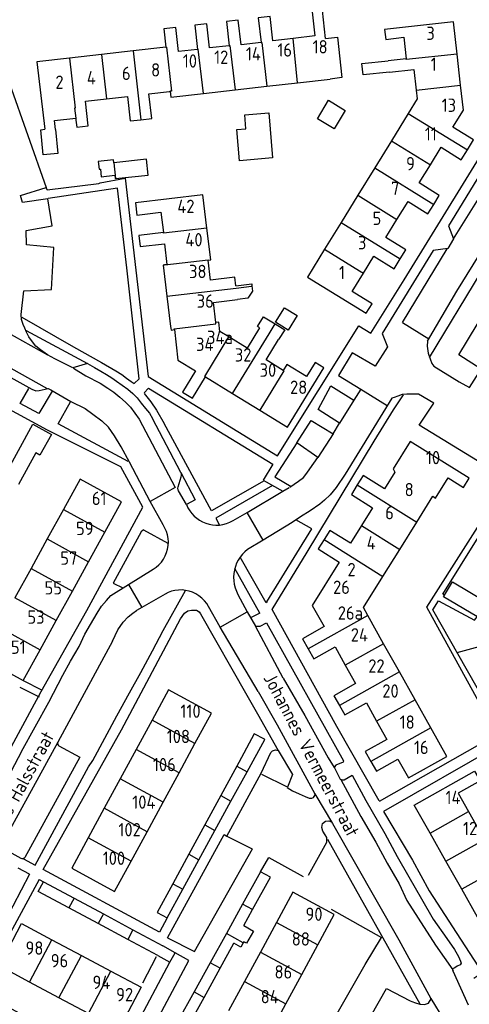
# Model space of a CAD drawing. Header units: metres. Extents: x 233829 to 239427, y 444283 to 448222.
# Tile 88 of 171: x 236613 to 236697, y 445300 to 445484. Entities that reach past the tile are written whole.
import ezdxf

# ---------------------------------------------------------------- set-up
doc = ezdxf.new("R2010")
doc.units = ezdxf.units.M
doc.header["$MEASUREMENT"] = 0
for name, color, linetype in [('DAKRAND', 4, 'Continuous'), ('DAKRAND-BYG', 4, 'Continuous'), ('HEG', 253, 'Continuous'), ('HEK', 253, 'Continuous'), ('HOOFDGEBOUW', 4, 'Continuous'), ('HUISNUMMER', 253, 'Continuous'), ('KANTVERH', 253, 'Continuous'), ('OVLIJNOBJ', 253, 'Continuous'), ('STRAATNAAM', 253, 'Continuous'), ('TUSSENMUUR', 253, 'Continuous')]:
    doc.layers.add(name, color=color, linetype=linetype)
doc.styles.get("Standard").update_dxf_attribs({"font": 'iso.shx'})

msp = doc.modelspace()

# ---------------------------------------------------------------- linework, layer by layer
at = {"layer": 'DAKRAND'}
msp.add_line((236619.28, 445465.46), (236623.26, 445465.94), dxfattribs=at)
for points in [[(236670.17, 445480.84), (236672.37, 445481.09), (236673.22, 445473.53), (236671.03, 445473.26)], [(236682.14, 445474.53), (236677.22, 445474.06), (236676.98, 445476.17), (236681.9, 445476.68)], [(236619.48, 445463.8), (236619.91, 445459.31), (236617.18, 445459.03), (236616.71, 445463.75), (236617.45, 445463.84)], [(236653.33, 445434.44), (236656.3, 445434.82), (236656.34, 445434.47)], [(236656.34, 445434.47), (236656.45, 445433.46), (236655.6, 445432.16), (236653.63, 445431.9)], [(236657.77, 445426.58), (236657.39, 445426.81), (236658.5, 445428.65), (236660.7, 445427.32)], [(236660.7, 445427.32), (236662.49, 445426.23), (236661.34, 445424.39)]]:
    msp.add_lwpolyline(points, dxfattribs=at)
at = {"layer": 'DAKRAND-BYG'}
for p, q in [((236636.54, 445458.2), (236630.41, 445457.55)), ((236692.51, 445376.45), (236693.98, 445378.95)), ((236655.43, 445343.32), (236658.75, 445349.38)), ((236658.75, 445349.38), (236658.69, 445349.41)), ((236653.52, 445344.36), (236650.51, 445338.85)), ((236653.89, 445345.03), (236653.52, 445344.36)), ((236652.41, 445337.82), (236655.43, 445343.32)), ((236650.51, 445338.85), (236647.5, 445333.34)), ((236649.39, 445332.32), (236652.41, 445337.82)), ((236647.5, 445333.34), (236644.48, 445327.84)), ((236646.37, 445326.81), (236649.39, 445332.32)), ((236644.48, 445327.84), (236641.47, 445322.33)), ((236643.35, 445321.3), (236646.37, 445326.81)), ((236657.98, 445324.58), (236654.6, 445318.48)), ((236659.8, 445323.53), (236657.98, 445324.58)), ((236656.46, 445317.47), (236659.8, 445323.53)), ((236622.96, 445319.61), (236628.47, 445316.65)), ((236654.6, 445318.48), (236651.55, 445312.98)), ((236627.51, 445314.83), (236621.99, 445317.79)), ((236628.47, 445316.65), (236633.99, 445313.69)), ((236654.82, 445314.51), (236656.46, 445317.47)), ((236633.02, 445311.87), (236627.51, 445314.83)), ((236633.99, 445313.69), (236639.6, 445310.68)), ((236651.55, 445312.98), (236648.51, 445307.49)), ((236638.65, 445308.85), (236633.02, 445311.87)), ((236650.38, 445306.47), (236652.96, 445311.15)), ((236641.92, 445309.38), (236639.6, 445310.68)), ((236640.92, 445307.59), (236641.92, 445309.38)), ((236638.65, 445308.85), (236640.92, 445307.59)), ((236648.51, 445307.49), (236645.48, 445302.03)), ((236647.36, 445301.01), (236650.38, 445306.47)), ((236645.48, 445302.03), (236642.43, 445296.52)), ((236644.31, 445295.49), (236647.36, 445301.01))]:
    msp.add_line(p, q, dxfattribs=at)
for points in [[(236670.71, 445469.27), (236673.86, 445467.38), (236671.78, 445463.91), (236668.63, 445465.79), (236670.71, 445469.27)], [(236659.49, 445466.9), (236660.22, 445458.47), (236654.02, 445457.93), (236653.52, 445463.76), (236655.21, 445463.9), (236654.98, 445466.51), (236659.49, 445466.9)], [(236630.41, 445457.55), (236630.4, 445457.55), (236630.35, 445458.09), (236627.49, 445457.79), (236627.65, 445456.32), (236627.9, 445456.34), (236628.05, 445454.94), (236630.6, 445455.21), (236630.67, 445454.57), (236630.75, 445454.58)], [(236630.75, 445454.58), (236636.86, 445455.22), (236636.54, 445458.2)], [(236663.12, 445426.18), (236660.77, 445427.62), (236662.46, 445430.36), (236664.81, 445428.92), (236663.12, 445426.18)], [(236609.82, 445398.66), (236615.24, 445408.49), (236618.71, 445406.58), (236616.56, 445402.7), (236615.79, 445403.12), (236612.51, 445397.18)], [(236693.98, 445378.95), (236700.21, 445375.28), (236698.68, 445372.69)], [(236698.68, 445372.69), (236698.55, 445372.47), (236692.32, 445376.14), (236692.51, 445376.45)], [(236658.69, 445349.41), (236656.79, 445350.45), (236653.89, 445345.03)], [(236621.99, 445317.79), (236616.23, 445320.89), (236617.23, 445322.68), (236622.96, 445319.61)], [(236641.47, 445322.33), (236638.53, 445316.95), (236640.41, 445315.95), (236643.35, 445321.3)], [(236654.82, 445314.51), (236656.62, 445313.43), (236655.33, 445311.15), (236654.82, 445311.44), (236654.72, 445311.26)], [(236654.72, 445311.26), (236654.24, 445310.43), (236652.96, 445311.15)]]:
    msp.add_lwpolyline(points, dxfattribs=at)
at = {"layer": 'HEG'}
msp.add_line((236677.6, 445307.18), (236680.65, 445312.24), dxfattribs=at)
at = {"layer": 'HEK'}
for p, q in [((236671.21, 445317.52), (236680.65, 445312.24)), ((236633.56, 445293.78), (236640.92, 445307.59)), ((236635.85, 445303.74), (236638.4, 445308.65)), ((236671.11, 445295.78), (236677.6, 445307.18))]:
    msp.add_line(p, q, dxfattribs=at)
msp.add_lwpolyline([(236657.98, 445324.58), (236659.49, 445327.22), (236665.96, 445323.66)], dxfattribs=at)
at = {"layer": 'HOOFDGEBOUW'}
for p, q in [((236640.19, 445479.22), (236634.02, 445478.53)), ((236628.08, 445477.86), (236622.09, 445477.19)), ((236634.02, 445478.53), (236628.08, 445477.86)), ((236695.5, 445472.11), (236694.85, 445477.93)), ((236685.3, 445477.05), (236681.9, 445476.68)), ((236653.17, 445471.22), (236659.14, 445471.9)), ((236659.14, 445471.9), (236664.92, 445472.56)), ((236664.92, 445472.56), (236671.03, 445473.26)), ((236637.02, 445470.5), (236640.88, 445470.94)), ((236640.88, 445470.94), (236641.01, 445470.95)), ((236641.01, 445470.95), (236641.13, 445469.84)), ((236641.13, 445469.84), (236647.23, 445470.54)), ((236647.23, 445470.54), (236653.17, 445471.22)), ((236685.69, 445466.82), (236682.53, 445461.69)), ((236619.48, 445463.8), (236619.28, 445465.46)), ((236623.26, 445465.94), (236623.31, 445465.56)), ((236682.53, 445461.69), (236679.38, 445456.59)), ((236679.38, 445456.59), (236676.22, 445451.45)), ((236676.22, 445451.45), (236673.08, 445446.37)), ((236673.08, 445446.37), (236669.98, 445441.33)), ((236640.4, 445432.51), (236641.08, 445426.83)), ((236641.08, 445426.83), (236641.11, 445426.55)), ((236641.11, 445426.55), (236641.16, 445426.18)), ((236641.16, 445426.18), (236641.78, 445426.25)), ((236647.64, 445417.37), (236652.69, 445414.28)), ((236652.69, 445414.28), (236657.81, 445411.14)), ((236696.05, 445396.67), (236697.11, 445398.37)), ((236620.97, 445392.52), (236617.92, 445386.99)), ((236628.73, 445388.25), (236631.87, 445393.95)), ((236684.07, 445385.03), (236687.26, 445390.16)), ((236617.92, 445386.99), (236614.88, 445381.46)), ((236625.68, 445382.72), (236628.73, 445388.25)), ((236680.91, 445379.97), (236684.07, 445385.03)), ((236614.88, 445381.46), (236611.86, 445375.97)), ((236622.64, 445377.19), (236625.68, 445382.72)), ((236619.61, 445371.7), (236622.64, 445377.19)), ((236681.06, 445367.33), (236678.08, 445372.65)), ((236616.57, 445366.18), (236619.61, 445371.7)), ((236684.01, 445362.09), (236681.06, 445367.33)), ((236686.95, 445356.84), (236684.01, 445362.09)), ((236689.92, 445351.54), (236686.95, 445356.84)), ((236645.65, 445348.64), (236648.75, 445354.33)), ((236637.59, 445353.02), (236634.59, 445347.5)), ((236642.66, 445343.12), (236645.65, 445348.64)), ((236634.59, 445347.5), (236631.6, 445341.98)), ((236639.66, 445337.6), (236642.66, 445343.12)), ((236631.6, 445341.98), (236628.6, 445336.47)), ((236636.66, 445332.08), (236639.66, 445337.6)), ((236628.6, 445336.47), (236625.6, 445330.95)), ((236633.67, 445326.57), (236636.66, 445332.08)), ((236692.75, 445326.54), (236689.8, 445331.78)), ((236695.71, 445321.28), (236692.75, 445326.54)), ((236698.66, 445316.04), (236695.71, 445321.28)), ((236668.69, 445310.83), (236671.79, 445316.53)), ((236671.79, 445316.53), (236670.13, 445317.43)), ((236660.95, 445315.03), (236657.95, 445309.51)), ((236618.81, 445311.8), (236624.33, 445308.86)), ((236657.95, 445309.51), (236654.95, 445303.99)), ((236665.7, 445305.3), (236668.69, 445310.83)), ((236624.33, 445308.86), (236629.86, 445305.92)), ((236629.86, 445305.92), (236635.57, 445302.89)), ((236620.12, 445300.94), (236614.59, 445303.88)), ((236654.95, 445303.99), (236651.97, 445298.5)), ((236662.7, 445299.78), (236665.7, 445305.3)), ((236625.65, 445298), (236620.12, 445300.94)), ((236659.72, 445294.3), (236662.7, 445299.78))]:
    msp.add_line(p, q, dxfattribs=at)
for points in [[(236664.08, 445480.88), (236660.26, 445480.44), (236659.74, 445484.98), (236657.52, 445484.72), (236658.05, 445480.09)], [(236670.17, 445480.84), (236669.57, 445486.1), (236667.62, 445485.88), (236668.14, 445481.34), (236664.08, 445480.88)], [(236646.11, 445478.82), (236642.57, 445478.42), (236642.05, 445482.93), (236639.79, 445482.67), (236640.19, 445479.22)], [(236652.07, 445479.5), (236648.39, 445479.08), (236647.88, 445483.62), (236645.6, 445483.36), (236646.11, 445478.82)], [(236658.05, 445480.09), (236654.31, 445479.66), (236653.78, 445484.29), (236651.55, 445484.04), (236652.07, 445479.5)], [(236694.85, 445477.93), (236694.17, 445484.01), (236681.24, 445482.57), (236681.45, 445480.7), (236684.85, 445481.08), (236685.3, 445477.05)], [(236622.09, 445477.19), (236616, 445476.51), (236617.45, 445463.84)], [(236682.14, 445474.53), (236686.73, 445475.05), (236687.17, 445471.18)], [(236696.77, 445459.97), (236697.93, 445461.84), (236694.05, 445464.24), (236696.02, 445467.44), (236695.5, 445472.11)], [(236629.04, 445469.54), (236632.97, 445469.99), (236633.49, 445465.4), (236635.51, 445465.63)], [(236635.51, 445465.63), (236637.55, 445465.86), (236637.02, 445470.5)], [(236687.17, 445471.18), (236687.35, 445469.52), (236685.69, 445466.82)], [(236623.46, 445464.25), (236625.63, 445464.5), (236625.1, 445469.09), (236629.04, 445469.54)], [(236623.31, 445465.56), (236623.46, 445464.25), (236623.46, 445464.25)], [(236689.83, 445457.19), (236691.85, 445460.47), (236695.64, 445458.13), (236696.77, 445459.97)], [(236690.47, 445449.74), (236691.51, 445451.44), (236687.73, 445453.78), (236689.83, 445457.19)], [(236647.89, 445445.3), (236647.15, 445451.52), (236634.46, 445450.01), (236634.73, 445447.75), (236639.27, 445448.29), (236639.73, 445444.44)], [(236683.56, 445446.93), (236685.64, 445450.3), (236689.38, 445447.99), (236690.47, 445449.74)], [(236684.19, 445439.52), (236685.25, 445441.23), (236681.48, 445443.56), (236683.56, 445446.93)], [(236639.73, 445444.44), (236635.12, 445443.9), (236635.36, 445441.82), (236639.91, 445442.36), (236640.37, 445438.45), (236639.96, 445438.4)], [(236648.12, 445439.31), (236648.6, 445439.34), (236647.89, 445445.3)], [(236669.98, 445441.33), (236666.77, 445436.12), (236677.8, 445429.32), (236678.91, 445431.11), (236675.17, 445433.42), (236677.28, 445436.83)], [(236639.96, 445438.4), (236639.7, 445438.36), (236640.4, 445432.51)], [(236653.33, 445434.44), (236653.13, 445436.12), (236648.58, 445435.53), (236648.12, 445439.31)], [(236677.28, 445436.83), (236679.23, 445440), (236683.04, 445437.65), (236684.19, 445439.52)], [(236649.56, 445427.57), (236649.11, 445431.36), (236653.63, 445431.9)], [(236651.99, 445424.87), (236650.31, 445425.9), (236650.1, 445427.63), (236649.56, 445427.57)], [(236641.78, 445426.25), (236642.45, 445420.55), (236645.77, 445418.52)], [(236657.77, 445426.58), (236655.42, 445422.76), (236651.99, 445424.87)], [(236662.22, 445418.59), (236658.99, 445420.57), (236661.34, 445424.39)], [(236669.85, 445419.07), (236668.18, 445420.09), (236666.56, 445417.44), (236662.89, 445419.68), (236662.22, 445418.59)], [(236645.77, 445418.52), (236643.34, 445414.55), (236645.2, 445413.41), (236647.64, 445417.37)], [(236657.81, 445411.14), (236663.03, 445407.94), (236669.85, 445419.07)], [(236697.11, 445398.37), (236686.02, 445405.29), (236682.82, 445400.16), (236683.18, 445399.53), (236681.23, 445396.41), (236677.24, 445398.9), (236676.12, 445397.11)], [(236631.87, 445393.95), (236624.11, 445398.22), (236620.97, 445392.52)], [(236687.26, 445390.16), (236690.29, 445395.02), (236690.78, 445394.66), (236693.16, 445398.48), (236696.05, 445396.67)], [(236676.12, 445397.11), (236675.01, 445395.32), (236678.99, 445392.83), (236676.91, 445389.5)], [(236676.91, 445389.5), (236674.84, 445386.17), (236670.95, 445388.59), (236669.87, 445386.86)], [(236669.87, 445386.86), (236668.79, 445385.12), (236672.74, 445382.65), (236667.67, 445374.53), (236669.91, 445370.54), (236665.85, 445368.26), (236666.9, 445366.38)], [(236678.08, 445372.65), (236677.26, 445374.11), (236680.91, 445379.97)], [(236608.82, 445370.45), (236605.65, 445364.71), (236613.41, 445360.43), (236616.57, 445366.18)], [(236666.9, 445366.38), (236667.95, 445364.51), (236671.94, 445366.75), (236673.87, 445363.3)], [(236673.87, 445363.3), (236675.8, 445359.85), (236671.74, 445357.58), (236672.75, 445355.77)], [(236648.75, 445354.33), (236640.68, 445358.71), (236637.59, 445353.02)], [(236672.75, 445355.77), (236673.76, 445353.98), (236677.82, 445356.26), (236679.75, 445352.82)], [(236679.75, 445352.82), (236681.68, 445349.39), (236677.62, 445347.11), (236678.65, 445345.26)], [(236678.65, 445345.26), (236679.69, 445343.42), (236683.75, 445345.7), (236685.73, 445342.17), (236692.92, 445346.2), (236689.92, 445351.54)], [(236689.8, 445331.78), (236686.82, 445337.06), (236698.13, 445343.43), (236699.15, 445341.61), (236695.06, 445339.31), (236697.01, 445335.85)], [(236697.01, 445335.85), (236698.95, 445332.4), (236703.04, 445334.7), (236704.06, 445332.9)], [(236625.6, 445330.95), (236622.51, 445325.26), (236630.57, 445320.87), (236633.67, 445326.57)], [(236670.13, 445317.43), (236664.04, 445320.73), (236660.95, 445315.03)], [(236614.59, 445303.88), (236608.89, 445306.91), (236613.1, 445314.84), (236618.81, 445311.8)], [(236635.57, 445302.89), (236631.35, 445294.96), (236625.65, 445298)]]:
    msp.add_lwpolyline(points, dxfattribs=at)
at = {"layer": 'KANTVERH'}
for p, q in [((236610.81, 445472.41), (236617.74, 445452.92)), ((236694.16, 445443.26), (236705.47, 445461.44)), ((236627.87, 445453.81), (236632.53, 445454.68)), ((236684.59, 445427.61), (236693.01, 445441.39)), ((236596.86, 445433.27), (236617.95, 445421.53)), ((236684.59, 445427.61), (236689.57, 445424.54)), ((236676.77, 445415.07), (236681.75, 445412)), ((236643.01, 445399.43), (236637.69, 445409.56)), ((236671.6, 445406.69), (236672.79, 445408.71)), ((236637.26, 445394.01), (236633.39, 445401.42)), ((236642.47, 445396.75), (236643.09, 445398.67)), ((236644.07, 445393.42), (236642.58, 445396)), ((236655.47, 445391.93), (236662.13, 445395.94)), ((236662.13, 445395.94), (236663.33, 445396.64)), ((236639.68, 445389.61), (236637.26, 445394.01)), ((236652.83, 445390.43), (236655.47, 445391.93)), ((236658.45, 445386.79), (236655.47, 445391.93)), ((236636.01, 445388.68), (236640.57, 445386.17)), ((236663.91, 445390.1), (236658.45, 445386.79)), ((236658.45, 445386.79), (236655.51, 445385.02)), ((236633.15, 445378.43), (236637.82, 445381.34)), ((236657.84, 445373.08), (236653.15, 445381.43)), ((236629.83, 445376.39), (236633.15, 445378.43)), ((236633.15, 445378.43), (236635.67, 445374.12)), ((236640.05, 445376.66), (236635.67, 445374.12)), ((236639.7, 445369.8), (236643.87, 445377.35)), ((236653.7, 445376.59), (236655.42, 445373.3)), ((236635.67, 445374.12), (236634.69, 445373.56)), ((236650.37, 445370.46), (236648.21, 445374.29)), ((236650.37, 445370.46), (236655.42, 445373.3)), ((236655.42, 445373.3), (236656.99, 445370.64)), ((236657.84, 445373.08), (236656.06, 445372.22)), ((236657.51, 445358.38), (236650.37, 445370.46)), ((236662.23, 445360.85), (236656.99, 445370.64)), ((236630.15, 445367.84), (236619.91, 445348.87)), ((236612.78, 445359.16), (236616.4, 445357.4)), ((236613.41, 445360.43), (236616.86, 445358.69)), ((236655.41, 445357.68), (236657.39, 445354.17)), ((236657.39, 445354.17), (236657.41, 445354.16)), ((236657.39, 445354.17), (236661.29, 445347.28)), ((236613.09, 445347.13), (236606.33, 445334.38)), ((236625.69, 445344.25), (236626.45, 445345.45)), ((236658.14, 445342.86), (236662.95, 445340.47)), ((236651.65, 445331.26), (236656.41, 445328.86)), ((236670.52, 445330.7), (236687.83, 445299.76)), ((236613.06, 445327.03), (236609.63, 445328.91)), ((236614.62, 445324.1), (236612.49, 445325.25)), ((236616.39, 445323.14), (236617.23, 445322.68)), ((236644.52, 445307.93), (236641.92, 445309.38)), ((236696.96, 445299.53), (236694.1, 445305.94))]:
    msp.add_line(p, q, dxfattribs=at)
for points in [[(236676.39, 445426.95), (236678.66, 445425.57), (236684.94, 445435.57), (236703.38, 445465.57), (236700.58, 445487.8)], [(236689.3, 445424.09), (236694.79, 445433.47), (236706.25, 445451.9), (236710.27, 445458.42), (236712.58, 445462.01), (236713.63, 445463.63), (236714.3, 445464.79), (236715.07, 445465.7), (236716.05, 445466.62), (236717.13, 445467.34), (236718.11, 445467.91), (236718.9, 445468.13), (236720.09, 445468.16), (236721.43, 445468.29), (236738.55, 445470.32)], [(236702.69, 445461.17), (236693.21, 445445.72), (236694.16, 445443.26), (236693.11, 445441.49), (236690.33, 445441.07)], [(236617.69, 445452.92), (236617.9, 445452.48), (236627.63, 445453.66), (236627.87, 445453.81)], [(236632.53, 445454.68), (236636.85, 445417.45), (236661.15, 445402.56), (236676.39, 445426.95)], [(236617.95, 445421.53), (236616.68, 445422.44), (236615.77, 445423.12), (236614.94, 445424.24), (236614.48, 445424.88), (236614.06, 445425.77), (236613.7, 445426.5), (236613.38, 445427.24), (236613.11, 445428.18), (236613.04, 445429.08), (236613.53, 445433.52), (236618.75, 445433.79), (236619.16, 445441.66), (236614.02, 445442.14), (236613.95, 445444.82), (236618.86, 445445.73), (236618.04, 445450.79), (236613.28, 445450.08), (236612.9, 445451.41), (236617.74, 445452.92)], [(236613.15, 445428.58), (236622.84, 445423.04), (236628.13, 445420.08), (236630.81, 445418.55), (236631.92, 445417.83), (236632.83, 445417.16), (236633.69, 445416.53), (236634.25, 445416.15), (236635.17, 445417.01), (236632.88, 445437.86), (236631.08, 445452.79), (236618.09, 445450.84)], [(236690.33, 445441.07), (236680.8, 445425.52), (236681.81, 445423.05), (236679.5, 445419.42), (236675.17, 445421.9), (236672.58, 445417.66), (236676.77, 445415.07), (236675.48, 445413.05)], [(236689.68, 445421.04), (236699.34, 445437.01), (236707.22, 445432.12), (236722.72, 445422.54), (236725.19, 445421.21), (236731.9, 445431.97), (236734.19, 445432.17), (236734.75, 445427.48)], [(236588.34, 445431.42), (236588.86, 445431.12), (236589.6, 445428.98), (236602.99, 445421.69), (236615.05, 445415.09), (236615.79, 445414.79), (236616.39, 445414.84), (236618.08, 445415.18), (236618.57, 445414.98), (236622.34, 445412.78), (236625.02, 445411.43), (236626.51, 445410.38), (236628.19, 445409.14), (236629.43, 445407.94)], [(236588.91, 445431.07), (236602.65, 445423.72), (236617.93, 445415.23)], [(236689.3, 445424.1), (236689.25, 445423.16), (236689.39, 445421.81), (236689.79, 445420.77), (236690.08, 445419.92), (236690.48, 445419.42), (236695.24, 445416.48), (236697.17, 445415.38), (236699.37, 445418.85), (236695.16, 445421.55), (236700.45, 445430.22), (236704.81, 445427.83), (236707.26, 445432.09)], [(236604.32, 445335.41), (236616.8, 445358.35), (236625.35, 445373.57), (236635.89, 445392.97), (236631.74, 445400.53), (236617.95, 445407.38), (236576.93, 445429.67), (236564.24, 445406.7), (236555.6, 445390.83), (236541.41, 445365.09), (236548.34, 445361.25)], [(236613.95, 445426.11), (236625.5, 445419.92), (236622.73, 445419.1), (236619.36, 445420.77), (236617.95, 445421.53)], [(236625.5, 445419.92), (236626.81, 445419.15), (236627.97, 445418.48), (236629.03, 445417.86), (236630.04, 445417.19), (236630.95, 445416.56), (236632.01, 445415.84), (236633.08, 445415.07), (236633.99, 445414.3), (236634.81, 445413.47), (236635.58, 445412.44), (236636.35, 445411.47), (236637.12, 445410.59), (236637.69, 445409.56)], [(236622.83, 445419.01), (236625.16, 445417.57), (236627.83, 445416.19), (236629.29, 445415.28), (236630.4, 445414.51), (236631.52, 445413.59), (236632.59, 445412.67), (236633.56, 445411.7), (236634.38, 445410.57), (236635.15, 445409.45)], [(236618.82, 445414.73), (236616.37, 445410.52), (236612.85, 445412.41), (236614.45, 445415.19)], [(236636.13, 445414.4), (236636.91, 445415.26), (236660.29, 445401.04), (236658.42, 445398.01), (236662.13, 445395.94)], [(236672.79, 445408.71), (236668.75, 445411.25), (236671.18, 445415.73), (236675.48, 445413.05), (236672.79, 445408.71)], [(236633.14, 445401.52), (236619.99, 445408.57), (236622.29, 445412.73)], [(236636.13, 445414.3), (236637.37, 445412.69), (236638.4, 445411.12), (236639.85, 445408.67)], [(236680.24, 445337.88), (236672.28, 445351.81), (236660.13, 445373.76), (236666.72, 445384.52), (236679.3, 445405.35), (236682.9, 445411.2), (236684.8, 445414.03)], [(236698.67, 445401.61), (236687.76, 445408.3), (236690.46, 445412.47), (236687.58, 445414.12), (236686.44, 445414.17), (236685.39, 445414.17), (236684.55, 445414.08), (236683.7, 445413.78), (236683.01, 445413.54), (236682.61, 445413.39), (236678.72, 445407.09), (236673.82, 445399.16), (236672.17, 445396.63), (236671.03, 445395.24), (236669.98, 445394.25), (236669.08, 445393.51), (236667.29, 445392.27), (236665.45, 445391.13), (236663.91, 445390.1)], [(236635.15, 445409.45), (236641.94, 445396.67), (236637.26, 445394.01)], [(236668.72, 445402.29), (236664.77, 445405.03), (236667.46, 445409.22), (236671.6, 445406.69), (236668.72, 445402.29)], [(236633.39, 445401.42), (236631.8, 445404.26), (236630.57, 445406.35), (236629.43, 445407.94)], [(236658.61, 445397.9), (236648.73, 445392.29), (236639.85, 445408.67)], [(236664.77, 445405.03), (236660.64, 445398.66), (236663.7, 445396.85)], [(236663.48, 445396.69), (236665.09, 445397.82), (236666.02, 445398.49), (236666.65, 445399.3), (236667.23, 445400.11), (236668.72, 445402.29)], [(236643.01, 445399.43), (236645.67, 445394.35), (236644.07, 445393.42)], [(236643.09, 445398.67), (236643.13, 445398.92), (236643.1, 445399.18), (236643.01, 445399.43)], [(236680.29, 445337.78), (236702.33, 445350.33), (236689.19, 445374.22), (236704.22, 445397.92)], [(236642.58, 445396), (236642.47, 445396.23), (236642.43, 445396.49), (236642.47, 445396.75)], [(236660.19, 445397.03), (236649.56, 445390.86), (236650.23, 445389.6)], [(236692.51, 445376.45), (236692.18, 445376.64), (236705.12, 445397.42)], [(236644.07, 445393.42), (236644.34, 445392.83), (236644.67, 445392.28), (236645.06, 445391.76), (236645.5, 445391.29), (236645.99, 445390.86), (236646.52, 445390.5), (236647.09, 445390.18), (236647.68, 445389.94), (236648.3, 445389.75), (236648.94, 445389.63), (236649.58, 445389.58), (236650.23, 445389.6)], [(236650.23, 445389.6), (236650.91, 445389.7), (236651.58, 445389.87), (236652.22, 445390.11), (236652.83, 445390.43)], [(236659.14, 445375.21), (236667.58, 445388.89), (236664.61, 445390.57)], [(236636.01, 445388.68), (236635.58, 445388.35), (236630.28, 445378.72), (236632.13, 445377.8)], [(236637.82, 445381.34), (236638.38, 445381.72), (236638.89, 445382.16), (236639.35, 445382.66), (236639.74, 445383.21), (236640.08, 445383.8), (236640.33, 445384.43), (236640.52, 445385.08), (236640.63, 445385.75), (236640.67, 445386.42), (236640.62, 445387.1), (236640.5, 445387.76), (236640.3, 445388.41), (236640.02, 445389.03), (236639.68, 445389.61)], [(236655.51, 445385.02), (236655, 445384.59), (236654.54, 445384.11), (236654.13, 445383.59)], [(236654.13, 445383.59), (236653.77, 445383.02), (236653.47, 445382.42), (236653.23, 445381.79), (236653.06, 445381.14), (236652.95, 445380.48), (236652.91, 445379.81), (236652.93, 445379.14), (236653.03, 445378.48), (236653.19, 445377.83), (236653.42, 445377.19), (236653.7, 445376.59)], [(236659.14, 445375.21), (236659.02, 445375.01), (236654.13, 445383.59)], [(236613.09, 445347.13), (236618.24, 445356.4), (236620.84, 445361.46), (236622.29, 445364.09), (236623.89, 445366.82), (236624.99, 445369.1), (236626.04, 445370.94), (236627.29, 445373.07), (236628.13, 445374.36), (236629.03, 445375.45), (236629.83, 445376.39)], [(236643.87, 445377.35), (236643.22, 445377.42), (236642.56, 445377.41), (236641.9, 445377.33), (236641.26, 445377.18), (236640.64, 445376.96), (236640.05, 445376.66)], [(236648.21, 445374.29), (236647.85, 445374.87), (236647.43, 445375.41), (236646.94, 445375.9), (236646.4, 445376.33), (236645.82, 445376.69), (236645.2, 445376.99), (236644.55, 445377.21), (236643.87, 445377.35)], [(236703.28, 445350.82), (236690.29, 445373.72), (236691.38, 445375.4), (236698.13, 445371.76), (236698.83, 445372.6), (236698.68, 445372.69)], [(236640.41, 445315.9), (236638.97, 445313.22), (236617.15, 445325.01), (236631.84, 445351.2), (236642.93, 445371.98), (236643.68, 445373.07), (236644.28, 445373.51), (236644.97, 445373.66), (236645.92, 445373.66), (236646.41, 445373.31), (236646.66, 445372.96), (236655.41, 445357.68)], [(236630.15, 445367.84), (236631.2, 445369.93), (236632.2, 445371.36), (236633.14, 445372.36), (236633.99, 445373.05), (236634.69, 445373.56)], [(236656.99, 445370.64), (236657.88, 445370.64), (236659.08, 445371.23), (236673.5, 445345.4), (236673.45, 445345.15), (236672.11, 445344.56), (236671.86, 445344.26), (236671.86, 445344.06), (236672.9, 445341.92), (236673.34, 445341.82), (236673.64, 445341.82), (236675.13, 445342.66), (236677.7, 445337.93), (236681.26, 445331.76), (236683.63, 445327.43), (236685.81, 445323.6), (236688.18, 445319.47), (236690.35, 445315.69)], [(236626.45, 445345.45), (236631, 445353.78), (236633.35, 445358.15), (236635.5, 445361.96), (236637.7, 445366.03), (236639.7, 445369.8)], [(236662.23, 445360.85), (236666.28, 445353.87), (236670.67, 445345.96), (236671.76, 445344.11)], [(236657.51, 445358.38), (236661.1, 445352.1), (236668.17, 445339.16), (236671.48, 445333.63), (236683.93, 445311.78), (236689.91, 445300.78), (236692.35, 445296.81)], [(236619.91, 445348.87), (236610.63, 445332.01), (236606.33, 445334.38)], [(236620.12, 445348.2), (236624.01, 445346.05), (236613.72, 445327.24)], [(236619.91, 445348.87), (236619.86, 445348.68), (236619.88, 445348.49), (236619.97, 445348.32), (236620.12, 445348.2)], [(236702.88, 445348.39), (236681.02, 445335.84), (236686.46, 445326.73), (236689.62, 445320.96), (236695.46, 445311.95), (236698.87, 445306.72), (236709.48, 445300.82), (236708.83, 445299.33), (236698.76, 445305.03), (236698.02, 445304.53)], [(236640.51, 445312.19), (236651.1, 445331.56), (236651.65, 445331.26), (236658.09, 445343.06), (236659.89, 445346.93), (236660.19, 445347.23), (236660.79, 445347.43), (236661.29, 445347.28)], [(236661.29, 445347.28), (236663.96, 445342.8), (236663, 445340.41)], [(236613.46, 445327.01), (236615.64, 445325.83), (236625.69, 445344.25)], [(236673.05, 445341.87), (236676.75, 445334.96), (236679.57, 445330.13), (236681.74, 445326.2), (236683.96, 445322.27), (236685.44, 445319.18), (236687.52, 445315.84), (236690.78, 445310.82), (236694.05, 445306.14)], [(236662.94, 445340.35), (236662.95, 445340.37), (236663.95, 445339.77), (236665.19, 445339.17), (236666.33, 445338.67), (236667.07, 445338.36), (236667.57, 445338.36), (236667.92, 445338.51), (236668.12, 445338.86), (236668.22, 445339.21)], [(236666.93, 445323.91), (236670.38, 445330.11), (236670.38, 445330.55), (236670.38, 445331), (236670.08, 445331.5), (236669.64, 445332.2), (236669.49, 445332.89), (236669.59, 445333.59), (236670.14, 445334.03), (236670.79, 445334.13), (236671.3, 445333.95)], [(236640.51, 445312.17), (236645.57, 445309.62), (236656.45, 445328.84)], [(236613.72, 445327.24), (236613.6, 445327.09), (236613.43, 445327), (236613.24, 445326.98), (236613.06, 445327.03)], [(236614.62, 445324.1), (236609.92, 445315.1), (236608.12, 445316.07), (236607.68, 445316.31)], [(236616.39, 445323.14), (236605, 445302.18), (236633.29, 445286.94), (236644.52, 445307.93)], [(236690.35, 445315.69), (236692.92, 445312.05), (236694.36, 445309.96), (236695.1, 445308.67), (236695.49, 445307.77), (236695.64, 445307.42), (236695.44, 445307.13), (236694.89, 445306.83), (236694.4, 445306.53), (236694, 445306.34), (236694, 445306.09), (236694.1, 445305.94)], [(236672.99, 445287.47), (236681.57, 445302.65), (236686.03, 445300.35), (236686.33, 445300.25), (236687.02, 445300), (236687.87, 445299.75), (236688.76, 445299.69), (236689.51, 445299.89), (236689.96, 445300.73)]]:
    msp.add_lwpolyline(points, dxfattribs=at)
at = {"layer": 'OVLIJNOBJ'}
msp.add_lwpolyline([(236694.85, 445365.69), (236698.98, 445366.8), (236710.09, 445361.02), (236716.53, 445360.89), (236717.89, 445358.98)], dxfattribs=at)
at = {"layer": 'TUSSENMUUR'}
for p, q in [((236664.92, 445472.56), (236664.08, 445480.88)), ((236628.08, 445477.86), (236629.04, 445469.54)), ((236634.02, 445478.53), (236635.51, 445465.63)), ((236687.17, 445471.18), (236695.5, 445472.11)), ((236623.05, 445467.77), (236623.26, 445465.94)), ((236685.69, 445466.82), (236696.77, 445459.97)), ((236623.26, 445465.94), (236623.31, 445465.56)), ((236623.31, 445465.56), (236623.46, 445464.25)), ((236682.53, 445461.69), (236689.83, 445457.19)), ((236630.41, 445457.55), (236630.75, 445454.58)), ((236679.38, 445456.59), (236690.47, 445449.74)), ((236676.22, 445451.45), (236683.56, 445446.93)), ((236673.08, 445446.37), (236684.19, 445439.52)), ((236669.98, 445441.33), (236676.55, 445437.28)), ((236676.55, 445437.28), (236677.28, 445436.83)), ((236640.4, 445432.51), (236653.37, 445434.05)), ((236659.57, 445425.47), (236660.7, 445427.32)), ((236652.69, 445414.28), (236659.57, 445425.47)), ((236676.12, 445397.11), (236687.26, 445390.16)), ((236620.97, 445392.52), (236628.73, 445388.25)), ((236676.91, 445389.5), (236684.07, 445385.03)), ((236617.92, 445386.99), (236625.68, 445382.72)), ((236669.87, 445386.86), (236680.91, 445379.97)), ((236614.88, 445381.46), (236622.64, 445377.19)), ((236619.61, 445371.7), (236611.86, 445375.97)), ((236678.08, 445372.65), (236666.9, 445366.38)), ((236608.82, 445370.45), (236616.57, 445366.18)), ((236681.06, 445367.33), (236673.87, 445363.3)), ((236684.01, 445362.09), (236672.75, 445355.77)), ((236686.95, 445356.84), (236679.75, 445352.82)), ((236645.65, 445348.64), (236637.59, 445353.02)), ((236689.92, 445351.54), (236678.65, 445345.26)), ((236642.66, 445343.12), (236634.59, 445347.5)), ((236653.52, 445344.36), (236655.43, 445343.32)), ((236639.66, 445337.6), (236631.6, 445341.98)), ((236650.51, 445338.85), (236652.41, 445337.82)), ((236636.66, 445332.08), (236628.6, 445336.47)), ((236689.8, 445331.78), (236697.01, 445335.85)), ((236647.5, 445333.34), (236649.39, 445332.32)), ((236692.75, 445326.54), (236704.06, 445332.9)), ((236633.67, 445326.57), (236625.6, 445330.95)), ((236644.48, 445327.84), (236646.37, 445326.81)), ((236641.47, 445322.33), (236643.35, 445321.3)), ((236622.96, 445319.61), (236621.99, 445317.79)), ((236656.46, 445317.47), (236654.6, 445318.48)), ((236628.47, 445316.65), (236627.51, 445314.83)), ((236660.95, 445315.03), (236668.69, 445310.83)), ((236633.99, 445313.69), (236633.02, 445311.87)), ((236654.72, 445311.26), (236651.55, 445312.98)), ((236614.59, 445303.88), (236618.81, 445311.8)), ((236657.95, 445309.51), (236665.7, 445305.3)), ((236620.12, 445300.94), (236624.33, 445308.86)), ((236650.38, 445306.47), (236648.51, 445307.49)), ((236625.65, 445298), (236629.86, 445305.92)), ((236654.95, 445303.99), (236662.7, 445299.78)), ((236645.48, 445302.03), (236647.36, 445301.01))]:
    msp.add_line(p, q, dxfattribs=at)
for points in [[(236640.19, 445479.22), (236640.32, 445479.23), (236641.24, 445470.98), (236641.01, 445470.95)], [(236652.07, 445479.5), (236652.22, 445479.52), (236653.17, 445471.22)], [(236658.05, 445480.09), (236658.2, 445480.11), (236659.14, 445471.9)], [(236622.09, 445477.19), (236623.18, 445467.79), (236623.05, 445467.77)], [(236647.23, 445470.54), (236646.27, 445478.84), (236646.11, 445478.82)], [(236694.85, 445477.93), (236685.31, 445476.91), (236685.3, 445477.05)], [(236647.89, 445445.3), (236639.74, 445444.33), (236639.73, 445444.44)], [(236648.12, 445439.31), (236639.97, 445438.34), (236639.96, 445438.4)], [(236653.37, 445434.05), (236656.25, 445434.39), (236656.34, 445434.47)], [(236641.78, 445426.25), (236641.76, 445426.4), (236649.59, 445427.33), (236649.56, 445427.57)], [(236647.64, 445417.37), (236647.51, 445417.45), (236651.99, 445424.87)], [(236662.22, 445418.59), (236662.33, 445418.53), (236657.81, 445411.14)], [(236702.82, 445325.52), (236702.93, 445325.33), (236695.71, 445321.28)]]:
    msp.add_lwpolyline(points, dxfattribs=at)

# ---------------------------------------------------------------- texts
at = {"layer": 'HUISNUMMER'}
for s, p in [('3', (236689.08, 445480.59)), ('14', (236655.21, 445476.74)), ('16', (236661.12, 445477.46)), ('18', (236667.73, 445478.05)), ('10', (236643.37, 445475.39)), ('12', (236649.25, 445476.1)), ('1', (236689.89, 445474.78)), ('6', (236631.95, 445473.07)), ('8', (236637.42, 445473.72)), ('2', (236619.45, 445471.41)), ('4', (236625.36, 445472.26)), ('13', (236691.95, 445467.09)), ('11', (236688.79, 445461.72)), ('9', (236685.27, 445456.13)), ('7', (236682.45, 445451.5)), ('42', (236642.34, 445448.12)), ('5', (236678.99, 445445.89)), ('40', (236643.85, 445441.87)), ('3', (236676.24, 445441.3)), ('38', (236644.54, 445435.91)), ('1', (236672.69, 445435.71)), ('36', (236645.97, 445430.35)), ('34a', (236647.92, 445423.55)), ('34', (236645.85, 445422.25)), ('32', (236653.13, 445420.26)), ('30', (236657.78, 445417.4)), ('28', (236663.49, 445414.19)), ('10', (236689, 445401)), ('61', (236626.3, 445393.35)), ('8', (236685, 445395)), ('6', (236681.35, 445390.67)), ('59', (236623.33, 445387.71)), ('4', (236677.88, 445385.01)), ('57', (236620.37, 445382.14)), ('2', (236674.28, 445379.99)), ('55', (236617.42, 445376.57)), ('26', (236671.57, 445376.68)), ('26a', (236672.45, 445371.85)), ('53', (236614.21, 445371.08)), ('24', (236674.9, 445367.75)), ('51', (236611.11, 445365.44)), ('22', (236678.18, 445361.9)), ('20', (236680.81, 445357.22)), ('110', (236642.92, 445353.44)), ('18', (236684.07, 445351.38)), ('108', (236640.36, 445348.69)), ('16', (236686.75, 445346.64)), ('106', (236637.76, 445343.42)), ('104', (236633.88, 445336.37)), ('14', (236692.68, 445337.26)), ('102', (236631.28, 445331.2)), ('12', (236695.96, 445331.43)), ('100', (236628.34, 445325.85)), ('90', (236666.4, 445315.35)), ('88', (236663.82, 445310.71)), ('98', (236613.85, 445309)), ('96', (236618.58, 445306.64)), ('86', (236660.58, 445304.53)), ('94', (236626.42, 445302.58)), ('92', (236630.85, 445300.27)), ('84', (236657.99, 445299.89))]:
    msp.add_text(s, height=2.5, dxfattribs=at).set_placement(p)
at = {"layer": 'STRAATNAAM'}
for s, rotation, p in [('Johannes Vermeerstraat', 297.9479, (236658.43, 445360.95)), ('Frans Halsstraat', 61.6138, (236608.23, 445329.45))]:
    msp.add_text(s, height=2.5, rotation=rotation, dxfattribs=at).set_placement(p)

doc.saveas('drawing.dxf')
